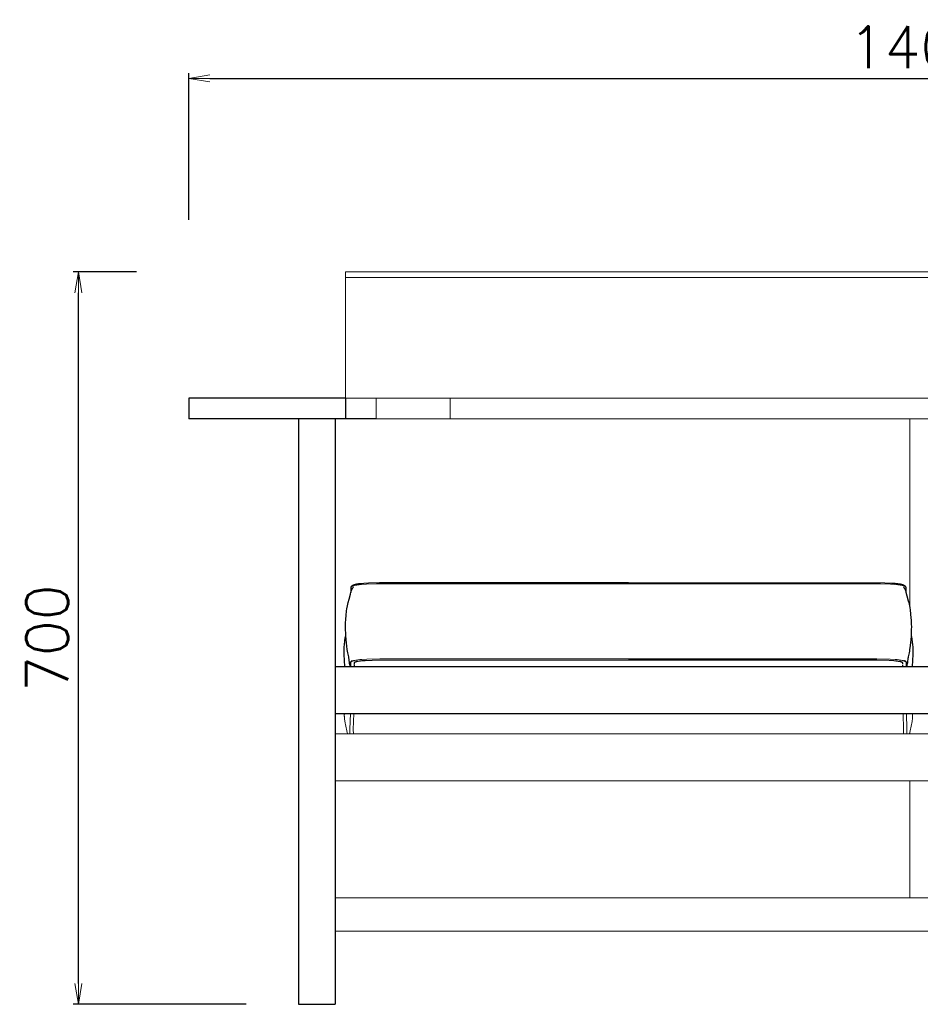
# Model space of a CAD drawing. Extents: x 26303 to 28959, y 10610 to 12307.
# Tile 1 of 4: x 26303 to 27165, y 10610 to 11552. Entities that reach past the tile are written whole.
import ezdxf

# ---------------------------------------------------------------- set-up
doc = ezdxf.new("R2010")
doc.units = 0
doc.header["$LTSCALE"] = 0.5
doc.layers.get('0').update_dxf_attribs({"linetype": 'CONTINUOUS'})
doc.layers.get('DEFPOINTS').update_dxf_attribs({"linetype": 'CONTINUOUS'})
doc.layers.add('04-寸法', color=4, linetype='CONTINUOUS', lineweight=9)
doc.layers.add('2D$Visibile$Curve', color=7, linetype='CONTINUOUS', lineweight=25, true_color=0x000000)
doc.layers.add('2D$Visibile$Tangenti', color=7, linetype='CONTINUOUS', lineweight=20, true_color=0x555555)
doc.styles.get("Standard").update_dxf_attribs({"font": 'txt.shx', "bigfont": 'bigfont.shx'})
doc.dimstyles.new('1-10', dxfattribs={"dimtxt": 40, "dimasz": 20, "dimexe": 5, "dimexo": 50, "dimgap": 10, "dimtad": 1, "dimdec": 0, "dimzin": 9, "dimdsep": 46, "dimtxsty": 'Standard', "dimblk1": 'OPEN', "dimblk2": 'OPEN', "dimsah": 1, "dimcen": 0, "dimclrt": 7, "dimadec": 0, "dimazin": 0, "dimtfac": 0.5, "dimtdec": 0, "dimtofl": 0, "dimtmove": 0, "dimatfit": 3, "dimldrblk": 'OPEN', "dimfxl": 1, "dimtolj": 1, "dimtzin": 9, "dimarcsym": 0})

# ---------------------------------------------------------------- blocks, each defined once
blk = doc.blocks.new('_OPEN')
at = {"color": 0, "linetype": 'ByBlock'}
for p, q in [((-1, 0.167), (0, 0)), ((0, 0), (-1, -0.167)), ((0, 0), (-1, 0))]:
    blk.add_line(p, q, dxfattribs=at)
blk = doc.blocks.new('*D360')
at = {"layer": '04-寸法', "color": 0, "lineweight": -2, "transparency": 16777216}
for p, q in [((26414.78, 11310.92), (26354.13, 11310.92)), ((26359.13, 10630.25), (26359.13, 11290.92)), ((26519.78, 10610.25), (26354.13, 10610.25))]:
    blk.add_line(p, q, dxfattribs=at)
at = {"layer": 'DEFPOINTS', "color": 0, "transparency": 16777216}
for p in [(26359.13, 11310.92), (26464.78, 11310.92), (26569.78, 10610.25)]:
    blk.add_point(p, dxfattribs=at)
at = {"layer": '04-寸法', "color": 0, "lineweight": -2, "transparency": 16777216, "xscale": 20, "yscale": 20, "zscale": 20}
for p, rotation in [((26359.13, 11310.92), 90), ((26359.13, 10610.25), 270)]:
    blk.add_blockref('_OPEN', p, dxfattribs=dict(at, rotation=rotation))
at = {"layer": '04-寸法', "color": 7, "transparency": 16777216, "insert": (26329.13, 10960.58), "char_height": 40, "attachment_point": 5, "rotation": 90}
blk.add_mtext('\\A1;700', dxfattribs=at)
blk = doc.blocks.new('*D361')
at = {"layer": '04-寸法', "color": 0, "lineweight": -2, "transparency": 16777216}
for p, q in [((26464.78, 11360.92), (26464.78, 11501.04)), ((26484.78, 11496.04), (27844.78, 11496.04)), ((27864.78, 11363.93), (27864.78, 11501.04))]:
    blk.add_line(p, q, dxfattribs=at)
at = {"layer": 'DEFPOINTS', "color": 0, "transparency": 16777216}
for p in [(27864.78, 11496.04), (27864.78, 11313.93), (26464.78, 11310.92)]:
    blk.add_point(p, dxfattribs=at)
at = {"layer": '04-寸法', "color": 0, "lineweight": -2, "transparency": 16777216, "xscale": 20, "yscale": 20, "zscale": 20, "rotation": 180}
blk.add_blockref('_OPEN', (26464.78, 11496.04), dxfattribs=at)
at = {"layer": '04-寸法', "color": 0, "lineweight": -2, "transparency": 16777216, "xscale": 20, "yscale": 20, "zscale": 20}
blk.add_blockref('_OPEN', (27864.78, 11496.04), dxfattribs=at)
at = {"layer": '04-寸法', "color": 7, "transparency": 16777216, "insert": (27164.78, 11526.04), "char_height": 40, "attachment_point": 5}
blk.add_mtext('\\A1;1400', dxfattribs=at)

msp = doc.modelspace()

# ---------------------------------------------------------------- linework, layer by layer
at = {"layer": '2D$Visibile$Curve', "color": 0}
for p, q in [((26464.78, 11190.25), (26464.78, 11170.25)), ((26614.78, 11190.25), (26464.78, 11190.25)), ((26614.78, 11190.25), (26614.78, 11170.25)), ((26569.78, 11170.25), (26464.78, 11170.25)), ((26604.78, 11170.25), (26569.78, 11170.25)), ((26569.78, 11170.25), (26569.78, 10610.25)), ((26604.78, 11170.25), (26604.78, 10933.53)), ((26614.78, 11170.25), (26604.78, 11170.25)), ((26644.07, 11170.25), (26614.78, 11170.25)), ((26614.78, 11170.25), (26614.78, 11170.25)), ((26614.78, 11170.25), (26614.78, 11170.25)), ((26644.07, 11170.25), (26644.07, 11170.25)), ((26625.4, 11012.39), (26626.41, 11012.57)), ((26626.41, 11012.57), (26627.54, 11012.74)), ((26627.54, 11012.74), (26629.55, 11012.98)), ((26629.55, 11012.98), (26632.11, 11013.2)), ((26632.11, 11013.2), (26636.84, 11013.48)), ((26636.84, 11013.48), (26647.31, 11013.75)), ((26647.31, 11013.75), (26885.47, 11013.81)), ((26885.47, 11013.81), (27130.83, 11013.6)), ((27130.83, 11013.6), (27137.26, 11013.31)), ((27137.26, 11013.31), (27140.43, 11013.07)), ((27140.43, 11013.07), (27141.39, 11012.98)), ((27141.39, 11012.98), (27143.41, 11012.74)), ((27143.41, 11012.74), (27144.53, 11012.57)), ((27144.53, 11012.57), (27145.54, 11012.39)), ((26619.36, 11002.55), (26619.91, 11004.7)), ((26619.91, 11004.7), (26620.1, 11005.36)), ((26620.03, 11008.46), (26620.04, 11008.56)), ((26620.1, 11005.36), (26620.03, 11008.31)), ((26620.04, 11008.7), (26620.05, 11008.77)), ((26620.04, 11008.56), (26620.04, 11008.7)), ((26620.05, 11008.84), (26620.06, 11008.92)), ((26620.05, 11008.77), (26620.05, 11008.84)), ((26620.06, 11008.92), (26620.07, 11008.99)), ((26620.07, 11008.99), (26620.08, 11009.06)), ((26620.08, 11009.06), (26620.09, 11009.14)), ((26620.09, 11009.14), (26620.11, 11009.21)), ((26620.1, 11005.36), (26620.2, 11005.73)), ((26620.11, 11009.21), (26620.13, 11009.29)), ((26620.11, 11004.38), (26620.11, 11004.42)), ((26620.13, 11009.29), (26620.14, 11009.35)), ((26620.14, 11009.35), (26620.16, 11009.42)), ((26620.16, 11009.42), (26620.18, 11009.47)), ((26620.18, 11009.47), (26620.19, 11009.51)), ((26620.19, 11009.51), (26620.21, 11009.55)), ((26620.2, 11005.73), (26620.32, 11006.1)), ((26620.21, 11009.55), (26620.23, 11009.6)), ((26620.23, 11009.6), (26620.26, 11009.68)), ((26620.26, 11009.68), (26620.28, 11009.72)), ((26620.28, 11009.72), (26620.31, 11009.78)), ((26620.31, 11009.78), (26620.33, 11009.83)), ((26620.32, 11006.1), (26620.46, 11006.46)), ((26620.33, 11009.83), (26620.35, 11009.87)), ((26620.35, 11009.87), (26620.37, 11009.91)), ((26620.37, 11009.91), (26620.4, 11009.95)), ((26620.4, 11009.95), (26620.42, 11009.99)), ((26620.42, 11009.99), (26620.45, 11010.04)), ((26620.45, 11010.04), (26620.47, 11010.08)), ((26620.46, 11006.46), (26620.6, 11006.82)), ((26620.47, 11010.08), (26620.5, 11010.12)), ((26620.5, 11010.12), (26620.53, 11010.17)), ((26620.53, 11010.17), (26620.57, 11010.21)), ((26620.57, 11010.21), (26620.6, 11010.26)), ((26620.6, 11010.26), (26620.64, 11010.31)), ((26620.6, 11006.82), (26620.76, 11007.17)), ((26620.64, 11010.31), (26620.68, 11010.35)), ((26620.68, 11010.35), (26620.71, 11010.39)), ((26620.71, 11010.39), (26620.75, 11010.43)), ((26620.75, 11010.43), (26620.79, 11010.48)), ((26620.76, 11007.17), (26620.93, 11007.52)), ((26620.79, 11010.48), (26620.83, 11010.52)), ((26620.83, 11010.52), (26620.87, 11010.56)), ((26620.87, 11010.56), (26620.91, 11010.6)), ((26620.91, 11010.6), (26620.95, 11010.64)), ((26620.93, 11007.52), (26621.11, 11007.86)), ((26620.95, 11010.64), (26621, 11010.68)), ((26621, 11010.68), (26621.05, 11010.73)), ((26621.05, 11010.73), (26621.15, 11010.81)), ((26621.11, 11007.86), (26621.3, 11008.2)), ((26621.15, 11010.81), (26621.24, 11010.88)), ((26621.24, 11010.88), (26621.33, 11010.94)), ((26621.3, 11008.2), (26621.51, 11008.53)), ((26621.33, 11010.94), (26621.43, 11011.01)), ((26621.43, 11011.01), (26621.54, 11011.08)), ((26621.51, 11008.53), (26621.72, 11008.85)), ((26621.54, 11011.08), (26621.65, 11011.15)), ((26621.65, 11011.15), (26621.76, 11011.22)), ((26621.72, 11008.85), (26621.95, 11009.16)), ((26621.76, 11011.22), (26621.87, 11011.28)), ((26621.87, 11011.28), (26621.98, 11011.34)), ((26621.95, 11009.16), (26622.19, 11009.47)), ((26621.98, 11011.34), (26622.18, 11011.43)), ((26622.18, 11011.43), (26622.39, 11011.53)), ((26622.39, 11011.53), (26622.61, 11011.62)), ((26622.61, 11011.62), (26622.84, 11011.71)), ((26622.84, 11011.71), (26623.12, 11011.81)), ((26623.12, 11011.81), (26623.53, 11011.94)), ((26623.53, 11011.94), (26623.79, 11012.02)), ((26623.79, 11012.02), (26624.05, 11012.09)), ((26624.05, 11012.09), (26624.45, 11012.19)), ((26624.45, 11012.19), (26625.13, 11012.34)), ((26625.13, 11012.34), (26625.4, 11012.39)), ((27145.54, 11012.39), (27146.07, 11012.28)), ((27146.07, 11012.28), (27146.49, 11012.19)), ((27146.49, 11012.19), (27146.89, 11012.09)), ((27146.89, 11012.09), (27147.16, 11012.02)), ((27147.16, 11012.02), (27147.53, 11011.9)), ((27147.53, 11011.9), (27147.82, 11011.81)), ((27147.82, 11011.81), (27148.1, 11011.71)), ((27148.1, 11011.71), (27148.33, 11011.62)), ((27148.33, 11011.62), (27148.56, 11011.53)), ((27148.56, 11011.53), (27148.77, 11011.43)), ((27148.76, 11009.47), (27149, 11009.16)), ((27148.77, 11011.43), (27148.97, 11011.34)), ((27148.97, 11011.34), (27149.08, 11011.28)), ((27149, 11009.16), (27149.22, 11008.85)), ((27149.08, 11011.28), (27149.18, 11011.22)), ((27149.18, 11011.22), (27149.3, 11011.15)), ((27149.22, 11008.85), (27149.44, 11008.53)), ((27149.3, 11011.15), (27149.41, 11011.08)), ((27149.41, 11011.08), (27149.52, 11011.01)), ((27149.44, 11008.53), (27149.64, 11008.2)), ((27149.52, 11011.01), (27149.62, 11010.94)), ((27149.62, 11010.94), (27149.71, 11010.88)), ((27149.64, 11008.2), (27149.84, 11007.86)), ((27149.71, 11010.88), (27149.8, 11010.81)), ((27149.8, 11010.81), (27149.9, 11010.73)), ((27149.84, 11007.86), (27150.02, 11007.52)), ((27149.9, 11010.73), (27149.95, 11010.68)), ((27149.95, 11010.68), (27149.99, 11010.64)), ((27149.99, 11010.64), (27150.04, 11010.6)), ((27150.02, 11007.52), (27150.19, 11007.17)), ((27150.04, 11010.6), (27150.08, 11010.56)), ((27150.08, 11010.56), (27150.12, 11010.52)), ((27150.12, 11010.52), (27150.16, 11010.48)), ((27150.16, 11010.48), (27150.2, 11010.43)), ((27150.19, 11007.17), (27150.34, 11006.82)), ((27150.2, 11010.43), (27150.23, 11010.39)), ((27150.23, 11010.39), (27150.27, 11010.35)), ((27150.27, 11010.35), (27150.3, 11010.31)), ((27150.3, 11010.31), (27150.34, 11010.26)), ((27150.34, 11010.26), (27150.38, 11010.21)), ((27150.34, 11006.82), (27150.49, 11006.46)), ((27150.38, 11010.21), (27150.41, 11010.17)), ((27150.41, 11010.17), (27150.44, 11010.12)), ((27150.44, 11010.12), (27150.47, 11010.08)), ((27150.47, 11010.08), (27150.5, 11010.04)), ((27150.49, 11006.46), (27150.62, 11006.1)), ((27150.5, 11010.04), (27150.53, 11009.99)), ((27150.53, 11009.99), (27150.55, 11009.95)), ((27150.55, 11009.95), (27150.57, 11009.91)), ((27150.57, 11009.91), (27150.6, 11009.87)), ((27150.6, 11009.87), (27150.62, 11009.83)), ((27150.62, 11009.83), (27150.65, 11009.77)), ((27150.62, 11006.1), (27150.74, 11005.73)), ((27150.65, 11009.77), (27150.67, 11009.72)), ((27150.67, 11009.72), (27150.69, 11009.68)), ((27150.69, 11009.68), (27150.72, 11009.6)), ((27150.72, 11009.6), (27150.74, 11009.55)), ((27150.74, 11009.55), (27150.75, 11009.51)), ((27150.74, 11005.73), (27150.85, 11005.36)), ((27150.75, 11009.51), (27150.77, 11009.47)), ((27150.77, 11009.47), (27150.78, 11009.42)), ((27150.78, 11009.42), (27150.8, 11009.35)), ((27150.8, 11009.35), (27150.82, 11009.29)), ((27150.82, 11009.29), (27150.84, 11009.21)), ((27150.84, 11009.21), (27150.85, 11009.14)), ((27150.84, 11004.34), (27150.84, 11004.38)), ((27150.85, 11009.14), (27150.86, 11009.06)), ((27150.91, 11008.31), (27150.85, 11005.36)), ((27150.85, 11005.36), (27151.04, 11004.7)), ((27150.86, 11009.06), (27150.88, 11008.99)), ((27150.88, 11008.99), (27150.89, 11008.92)), ((27150.89, 11008.92), (27150.89, 11008.84)), ((27150.89, 11008.84), (27150.9, 11008.77)), ((27150.9, 11008.77), (27150.91, 11008.7)), ((27150.91, 11008.7), (27150.91, 11008.56)), ((27150.91, 11008.56), (27150.91, 11008.46)), ((27151.04, 11004.7), (27151.98, 11001.08)), ((26616.84, 10993.16), (26617.22, 10994.79)), ((26617.22, 10994.79), (26618.08, 10997.97)), ((26618.08, 10997.97), (26619.36, 11002.55)), ((27151.98, 11001.08), (27153.3, 10996.42)), ((27153.3, 10996.42), (27153.72, 10994.79)), ((27153.72, 10994.79), (27154.11, 10993.16)), ((26615.42, 10982.86), (26616.11, 10989.11)), ((26616.11, 10989.11), (26616.24, 10990.01)), ((26616.24, 10990.01), (26616.51, 10991.55)), ((26616.51, 10991.55), (26616.84, 10993.16)), ((27154.11, 10993.16), (27154.44, 10991.55)), ((27154.44, 10991.55), (27154.7, 10990.01)), ((27154.7, 10990.01), (27154.78, 10989.52)), ((27154.78, 10989.52), (27155.02, 10987.64)), ((27155.02, 10987.64), (27155.83, 10979.75)), ((26614.78, 10973.66), (26614.84, 10975.53)), ((26614.84, 10975.53), (26614.99, 10978.16)), ((26614.99, 10978.16), (26615.42, 10982.86)), ((27155.83, 10979.75), (27155.95, 10978.16)), ((27155.95, 10978.16), (27156.1, 10975.53)), ((27156.1, 10975.53), (27156.16, 10973.66)), ((26614.75, 10971.8), (26614.78, 10973.66)), ((26614.77, 10968.63), (26614.75, 10971.8)), ((26614.87, 10965.46), (26614.77, 10968.63)), ((26614.99, 10963.17), (26614.87, 10965.46)), ((27156.07, 10965.46), (27155.9, 10962.31)), ((27156.17, 10968.63), (27156.07, 10965.46)), ((27156.16, 10973.66), (27156.19, 10971.8)), ((27156.19, 10971.8), (27156.17, 10968.63)), ((26613.57, 10953.93), (26614.04, 10958.2)), ((26614.04, 10958.2), (26614.18, 10959.26)), ((26614.18, 10959.26), (26614.26, 10959.83)), ((26614.26, 10959.83), (26614.37, 10960.44)), ((26614.37, 10960.44), (26614.49, 10961.09)), ((26614.49, 10961.09), (26614.63, 10961.75)), ((26614.63, 10961.75), (26614.87, 10962.72)), ((26614.87, 10962.72), (26614.99, 10963.17)), ((26615.29, 10959.16), (26614.99, 10963.17)), ((26615.61, 10956.03), (26615.29, 10959.16)), ((26615.97, 10952.9), (26615.61, 10956.03)), ((27155.34, 10956.03), (27154.77, 10951.33)), ((27155.65, 10959.16), (27155.34, 10956.03)), ((27155.9, 10962.31), (27155.65, 10959.16)), ((27155.95, 10963.17), (27156.08, 10962.72)), ((27156.08, 10962.72), (27156.31, 10961.75)), ((27156.31, 10961.75), (27156.46, 10961.09)), ((27156.46, 10961.09), (27156.58, 10960.44)), ((27156.58, 10960.44), (27156.68, 10959.83)), ((27156.68, 10959.83), (27156.77, 10959.26)), ((27156.77, 10959.26), (27157, 10957.42)), ((27157, 10957.42), (27157.37, 10953.93)), ((26613.32, 10947.81), (26613.33, 10949.4)), ((26613.37, 10945.08), (26613.32, 10947.81)), ((26613.33, 10949.4), (26613.37, 10950.95)), ((26613.37, 10950.95), (26613.46, 10952.49)), ((26613.46, 10952.49), (26613.57, 10953.93)), ((26616.4, 10949.75), (26615.97, 10952.9)), ((26616.65, 10948.16), (26616.4, 10949.75)), ((26616.94, 10946.57), (26616.65, 10948.16)), ((26617.73, 10942.8), (26616.94, 10946.57)), ((27154, 10946.57), (27153.22, 10942.8)), ((27154.29, 10948.16), (27154, 10946.57)), ((27154.55, 10949.75), (27154.29, 10948.16)), ((27154.77, 10951.33), (27154.55, 10949.75)), ((27157.37, 10953.93), (27157.49, 10952.49)), ((27157.49, 10952.49), (27157.57, 10950.95)), ((27157.57, 10950.95), (27157.62, 10949.4)), ((27157.63, 10947.81), (27157.57, 10945.08)), ((27157.62, 10949.4), (27157.63, 10947.81)), ((26614.03, 10933.53), (26613.37, 10945.08)), ((26617.87, 10942.04), (26617.73, 10942.8)), ((26617.99, 10941.26), (26617.87, 10942.04)), ((26618.09, 10940.46), (26617.99, 10941.26)), ((26618.3, 10938.45), (26618.09, 10940.46)), ((26618.38, 10937.82), (26618.3, 10938.45)), ((26618.49, 10937.1), (26618.38, 10937.82)), ((26619.66, 10936.15), (26619.78, 10937.41)), ((26619.78, 10937.41), (26619.81, 10937.51)), ((26619.81, 10937.51), (26619.85, 10937.62)), ((26619.85, 10937.62), (26619.89, 10937.72)), ((26619.89, 10937.72), (26619.93, 10937.82)), ((26619.93, 10937.82), (26619.98, 10937.91)), ((26619.98, 10937.91), (26620.03, 10938.01)), ((26620.03, 10938.01), (26620.09, 10938.1)), ((26620.09, 10938.1), (26620.15, 10938.2)), ((26620.15, 10938.2), (26620.21, 10938.29)), ((26620.21, 10938.29), (26620.27, 10938.37)), ((26620.27, 10938.37), (26620.34, 10938.46)), ((26620.34, 10938.46), (26620.41, 10938.54)), ((26620.41, 10938.54), (26620.48, 10938.62)), ((26620.48, 10938.62), (26620.56, 10938.7)), ((26620.56, 10938.7), (26620.64, 10938.78)), ((26620.64, 10938.78), (26620.72, 10938.85)), ((26620.72, 10938.85), (26620.8, 10938.92)), ((26620.8, 10938.92), (26620.89, 10938.99)), ((26620.89, 10938.99), (26620.98, 10939.05)), ((26620.98, 10939.05), (26621.07, 10939.11)), ((26621.07, 10939.11), (26621.16, 10939.17)), ((26623.07, 10937.11), (26623.06, 10937.09)), ((26623.09, 10937.12), (26623.07, 10937.11)), ((26623.1, 10937.14), (26623.09, 10937.12)), ((26623.11, 10937.16), (26623.1, 10937.14)), ((26623.13, 10937.17), (26623.11, 10937.16)), ((26623.14, 10937.19), (26623.13, 10937.17)), ((26623.16, 10937.21), (26623.14, 10937.19)), ((26623.18, 10937.22), (26623.16, 10937.21)), ((26623.2, 10937.24), (26623.18, 10937.22)), ((26623.23, 10937.26), (26623.2, 10937.24)), ((26623.26, 10937.29), (26623.23, 10937.26)), ((26623.28, 10937.31), (26623.26, 10937.29)), ((26623.31, 10937.33), (26623.28, 10937.31)), ((26623.34, 10937.35), (26623.31, 10937.33)), ((26623.37, 10937.36), (26623.34, 10937.35)), ((26623.4, 10937.39), (26623.37, 10937.36)), ((26623.44, 10937.41), (26623.4, 10937.39)), ((26623.48, 10937.43), (26623.44, 10937.41)), ((26623.56, 10937.47), (26623.48, 10937.43)), ((26623.65, 10937.52), (26623.56, 10937.47)), ((26623.77, 10937.57), (26623.65, 10937.52)), ((26623.85, 10937.6), (26623.77, 10937.57)), ((26623.93, 10937.64), (26623.85, 10937.6)), ((26624.07, 10937.69), (26623.93, 10937.64)), ((26624.24, 10937.75), (26624.07, 10937.69)), ((26624.51, 10937.84), (26624.24, 10937.75)), ((26624.79, 10937.92), (26624.51, 10937.84)), ((26625.09, 10938), (26624.79, 10937.92)), ((26625.6, 10938.11), (26625.09, 10938)), ((26626.21, 10938.23), (26625.6, 10938.11)), ((26626.89, 10938.35), (26626.21, 10938.23)), ((26628.08, 10938.52), (26626.89, 10938.35)), ((26629.09, 10938.64), (26628.08, 10938.52)), ((26630.2, 10938.75), (26629.09, 10938.64)), ((26633.53, 10939), (26630.2, 10938.75)), ((26640.3, 10939.27), (26633.53, 10939)), ((26885.47, 10939.53), (26640.3, 10939.27)), ((27123.04, 10939.4), (26885.47, 10939.53)), ((27135.02, 10939.12), (27123.04, 10939.4)), ((27139.56, 10938.85), (27135.02, 10939.12)), ((27141.31, 10938.7), (27139.56, 10938.85)), ((27142.87, 10938.52), (27141.31, 10938.7)), ((27143.79, 10938.39), (27142.87, 10938.52)), ((27144.73, 10938.23), (27143.79, 10938.39)), ((27145.34, 10938.11), (27144.73, 10938.23)), ((27145.85, 10938), (27145.34, 10938.11)), ((27146.16, 10937.92), (27145.85, 10938)), ((27146.43, 10937.84), (27146.16, 10937.92)), ((27146.71, 10937.75), (27146.43, 10937.84)), ((27146.87, 10937.69), (27146.71, 10937.75)), ((27147.02, 10937.64), (27146.87, 10937.69)), ((27147.1, 10937.6), (27147.02, 10937.64)), ((27147.17, 10937.57), (27147.1, 10937.6)), ((27147.3, 10937.52), (27147.17, 10937.57)), ((27147.39, 10937.47), (27147.3, 10937.52)), ((27147.46, 10937.43), (27147.39, 10937.47)), ((27147.51, 10937.41), (27147.46, 10937.43)), ((27147.54, 10937.39), (27147.51, 10937.41)), ((27147.58, 10937.36), (27147.54, 10937.39)), ((27147.61, 10937.35), (27147.58, 10937.36)), ((27147.64, 10937.33), (27147.61, 10937.35)), ((27147.66, 10937.31), (27147.64, 10937.33)), ((27147.69, 10937.29), (27147.66, 10937.31)), ((27147.72, 10937.26), (27147.69, 10937.29)), ((27147.74, 10937.24), (27147.72, 10937.26)), ((27147.76, 10937.22), (27147.74, 10937.24)), ((27147.78, 10937.21), (27147.76, 10937.22)), ((27147.8, 10937.19), (27147.78, 10937.21)), ((27147.82, 10937.17), (27147.8, 10937.19)), ((27147.83, 10937.16), (27147.82, 10937.17)), ((27147.85, 10937.14), (27147.83, 10937.16)), ((27147.86, 10937.12), (27147.85, 10937.14)), ((27147.87, 10937.11), (27147.86, 10937.12)), ((27147.88, 10937.09), (27147.87, 10937.11)), ((27149.79, 10939.17), (27149.88, 10939.12)), ((27149.88, 10939.12), (27149.96, 10939.06)), ((27149.96, 10939.06), (27150.05, 10939)), ((27150.05, 10939), (27150.13, 10938.94)), ((27150.13, 10938.94), (27150.21, 10938.88)), ((27150.21, 10938.88), (27150.29, 10938.81)), ((27150.29, 10938.81), (27150.36, 10938.74)), ((27150.36, 10938.74), (27150.44, 10938.67)), ((27150.44, 10938.67), (27150.51, 10938.59)), ((27150.51, 10938.59), (27150.57, 10938.51)), ((27150.57, 10938.51), (27150.64, 10938.43)), ((27150.64, 10938.43), (27150.7, 10938.35)), ((27150.7, 10938.35), (27150.76, 10938.27)), ((27150.76, 10938.27), (27150.82, 10938.18)), ((27150.82, 10938.18), (27150.87, 10938.09)), ((27150.87, 10938.09), (27150.92, 10938.01)), ((27150.92, 10938.01), (27150.97, 10937.91)), ((27150.97, 10937.91), (27151.01, 10937.82)), ((27151.01, 10937.82), (27151.05, 10937.73)), ((27151.05, 10937.73), (27151.09, 10937.63)), ((27151.09, 10937.63), (27151.13, 10937.53)), ((27151.13, 10937.53), (27151.16, 10937.44)), ((27151.16, 10937.44), (27151.18, 10937.34)), ((27151.18, 10937.34), (27151.21, 10937.24)), ((27151.21, 10937.24), (27151.23, 10937.14)), ((27151.23, 10937.14), (27151.24, 10937.03)), ((27152.57, 10937.82), (27152.45, 10937.1)), ((27152.65, 10938.45), (27152.57, 10937.82)), ((27152.85, 10940.46), (27152.65, 10938.45)), ((27152.96, 10941.26), (27152.85, 10940.46)), ((27153.08, 10942.04), (27152.96, 10941.26)), ((27153.22, 10942.8), (27153.08, 10942.04)), ((27157.57, 10945.08), (27156.91, 10933.53)), ((26604.78, 10933.53), (26604.78, 10888.53)), ((26604.78, 10933.53), (26614.03, 10933.53)), ((26614.03, 10933.53), (27724.78, 10933.53)), ((26618.58, 10936.63), (26618.49, 10937.1)), ((26618.67, 10936.22), (26618.58, 10936.63)), ((26619.08, 10934.4), (26618.67, 10936.22)), ((26619.13, 10934.15), (26619.08, 10934.4)), ((26619.16, 10933.98), (26619.13, 10934.15)), ((26619.17, 10933.88), (26619.16, 10933.98)), ((26619.17, 10933.86), (26619.17, 10933.88)), ((26619.18, 10933.84), (26619.17, 10933.86)), ((26619.69, 10933.53), (26619.65, 10935.97)), ((26622.94, 10936.65), (26622.93, 10936.23)), ((26622.94, 10936.54), (26622.93, 10935.94)), ((26622.93, 10934.98), (26622.96, 10933.53)), ((26622.95, 10936.72), (26622.94, 10936.66)), ((26622.94, 10936.66), (26622.94, 10936.54)), ((26622.96, 10936.79), (26622.95, 10936.77)), ((26622.95, 10936.77), (26622.95, 10936.72)), ((26622.97, 10936.86), (26622.96, 10936.84)), ((26622.96, 10936.84), (26622.96, 10936.82)), ((26622.96, 10936.82), (26622.96, 10936.79)), ((26622.98, 10936.9), (26622.97, 10936.89)), ((26622.97, 10936.89), (26622.97, 10936.88)), ((26622.97, 10936.88), (26622.97, 10936.86)), ((26622.99, 10936.94), (26622.98, 10936.92)), ((26622.98, 10936.92), (26622.98, 10936.9)), ((26623, 10936.97), (26622.99, 10936.95)), ((26622.99, 10936.95), (26622.99, 10936.94)), ((26623.01, 10936.98), (26623, 10936.97)), ((26623.02, 10937.01), (26623.01, 10936.99)), ((26623.01, 10936.99), (26623.01, 10936.98)), ((26623.03, 10937.03), (26623.02, 10937.02)), ((26623.02, 10937.02), (26623.02, 10937.01)), ((26623.04, 10937.05), (26623.03, 10937.03)), ((26623.05, 10937.08), (26623.04, 10937.06)), ((26623.04, 10937.06), (26623.04, 10937.05)), ((26623.06, 10937.09), (26623.05, 10937.08)), ((27147.89, 10937.08), (27147.88, 10937.09)), ((27147.9, 10937.06), (27147.89, 10937.08)), ((27147.91, 10937.05), (27147.9, 10937.06)), ((27147.92, 10937.03), (27147.91, 10937.05)), ((27147.92, 10937.02), (27147.92, 10937.03)), ((27147.93, 10937.01), (27147.92, 10937.02)), ((27147.94, 10936.99), (27147.93, 10937.01)), ((27147.94, 10936.99), (27147.94, 10936.99)), ((27147.95, 10936.97), (27147.94, 10936.99)), ((27147.95, 10936.95), (27147.95, 10936.97)), ((27147.96, 10936.94), (27147.95, 10936.95)), ((27147.96, 10936.92), (27147.96, 10936.94)), ((27147.97, 10936.9), (27147.96, 10936.92)), ((27147.97, 10936.89), (27147.97, 10936.9)), ((27147.97, 10936.88), (27147.97, 10936.89)), ((27147.98, 10936.86), (27147.97, 10936.88)), ((27147.98, 10936.84), (27147.98, 10936.86)), ((27147.99, 10936.82), (27147.98, 10936.84)), ((27147.98, 10933.53), (27148.01, 10934.98)), ((27147.99, 10936.79), (27147.99, 10936.82)), ((27147.99, 10936.77), (27147.99, 10936.79)), ((27148, 10936.72), (27147.99, 10936.77)), ((27148, 10936.66), (27148, 10936.72)), ((27148.01, 10936.54), (27148, 10936.66)), ((27148.02, 10936.21), (27148.01, 10936.65)), ((27148.02, 10935.94), (27148.01, 10936.54)), ((27151.24, 10937.03), (27151.26, 10936.93)), ((27151.26, 10936.93), (27151.27, 10936.83)), ((27151.29, 10935.97), (27151.26, 10933.53)), ((27151.27, 10936.83), (27151.29, 10936.15)), ((27151.77, 10933.84), (27151.76, 10934.56)), ((27151.79, 10933.98), (27151.77, 10933.88)), ((27151.77, 10933.88), (27151.77, 10933.85)), ((27151.77, 10933.85), (27151.77, 10933.84)), ((27151.78, 10935.67), (27152.01, 10935.03)), ((27151.78, 10933.53), (27151.78, 10934.41)), ((27151.82, 10934.15), (27151.79, 10933.98)), ((27151.86, 10934.4), (27151.82, 10934.15)), ((27152.28, 10936.22), (27151.86, 10934.4)), ((27152.36, 10936.63), (27152.28, 10936.22)), ((27152.45, 10937.1), (27152.36, 10936.63)), ((26604.78, 10888.53), (26613.64, 10888.53)), ((26604.78, 10888.53), (26604.78, 10869.03)), ((26613.64, 10888.53), (27715.92, 10888.53)), ((26622.58, 10888.53), (26622.58, 10888.53)), ((26604.78, 10869.03), (26604.78, 10824.03)), ((26604.78, 10824.03), (26604.78, 10712.25)), ((26604.78, 10712.25), (26604.78, 10680.25)), ((26604.78, 10680.25), (26604.78, 10610.25)), ((26569.78, 10610.25), (26604.78, 10610.25))]:
    msp.add_line(p, q, dxfattribs=at)
at = {"layer": '2D$Visibile$Tangenti', "color": 0}
for p, q in [((26614.78, 11310.92), (26614.78, 11305.54)), ((26614.78, 11310.92), (27714.78, 11310.92)), ((26614.78, 11305.54), (26614.78, 11190.25)), ((26614.78, 11305.54), (27714.78, 11305.54)), ((26644.07, 11190.25), (26614.78, 11190.25)), ((26714.78, 11190.25), (26644.07, 11190.25)), ((26644.07, 11190.25), (26644.07, 11170.25)), ((26714.78, 11190.25), (27614.78, 11190.25)), ((26714.78, 11190.25), (26714.78, 11170.25)), ((26644.07, 11170.25), (26614.78, 11170.25)), ((26714.78, 11170.25), (26644.07, 11170.25)), ((27154.78, 11170.25), (26714.78, 11170.25)), ((27174.78, 11170.25), (27154.78, 11170.25)), ((27154.78, 11170.25), (27154.78, 10989.52)), ((26634.79, 11012.23), (26644.41, 11012.55)), ((26644.41, 11012.55), (26885.47, 11012.65)), ((27126.53, 11012.55), (26885.47, 11012.65)), ((27136.16, 11012.23), (27126.53, 11012.55)), ((26620.03, 11008.31), (26620.04, 11008.59)), ((26620.04, 11008.68), (26620.05, 11008.73)), ((26620.04, 11008.64), (26620.04, 11008.68)), ((26620.04, 11008.59), (26620.04, 11008.64)), ((26620.05, 11008.78), (26620.06, 11008.83)), ((26620.05, 11008.73), (26620.05, 11008.78)), ((26620.06, 11008.83), (26620.07, 11008.87)), ((26620.07, 11008.92), (26620.08, 11008.97)), ((26620.07, 11008.87), (26620.07, 11008.92)), ((26620.08, 11008.97), (26620.09, 11009.01)), ((26620.09, 11009.01), (26620.1, 11009.05)), ((26620.1, 11009.05), (26620.11, 11009.09)), ((26620.11, 11009.09), (26620.12, 11009.11)), ((26620.12, 11009.11), (26620.13, 11009.14)), ((26620.13, 11009.14), (26620.14, 11009.16)), ((26620.14, 11009.16), (26620.15, 11009.18)), ((26620.15, 11009.18), (26620.17, 11009.23)), ((26620.17, 11009.23), (26620.18, 11009.26)), ((26620.18, 11009.26), (26620.19, 11009.28)), ((26620.19, 11009.28), (26620.2, 11009.3)), ((26620.2, 11009.3), (26620.21, 11009.33)), ((26620.21, 11009.33), (26620.23, 11009.35)), ((26620.23, 11009.35), (26620.24, 11009.38)), ((26620.24, 11009.38), (26620.25, 11009.4)), ((26620.25, 11009.4), (26620.27, 11009.42)), ((26620.27, 11009.42), (26620.28, 11009.45)), ((26620.28, 11009.45), (26620.3, 11009.47)), ((26620.3, 11009.47), (26620.32, 11009.5)), ((26620.32, 11009.5), (26620.34, 11009.52)), ((26620.34, 11009.52), (26620.36, 11009.55)), ((26620.36, 11009.55), (26620.38, 11009.57)), ((26620.38, 11009.57), (26620.4, 11009.6)), ((26620.4, 11009.6), (26620.42, 11009.62)), ((26620.42, 11009.62), (26620.44, 11009.65)), ((26620.44, 11009.65), (26620.46, 11009.67)), ((26620.46, 11009.67), (26620.48, 11009.69)), ((26620.48, 11009.69), (26620.51, 11009.72)), ((26620.51, 11009.72), (26620.53, 11009.74)), ((26620.53, 11009.74), (26620.56, 11009.77)), ((26620.56, 11009.77), (26620.58, 11009.79)), ((26620.58, 11009.79), (26620.61, 11009.81)), ((26620.61, 11009.81), (26620.67, 11009.86)), ((26620.67, 11009.86), (26620.73, 11009.91)), ((26620.73, 11009.91), (26620.79, 11009.96)), ((26620.79, 11009.96), (26620.86, 11010.01)), ((26620.86, 11010.01), (26620.94, 11010.05)), ((26620.94, 11010.05), (26621.01, 11010.1)), ((26621.01, 11010.1), (26621.1, 11010.15)), ((26621.1, 11010.15), (26621.18, 11010.2)), ((26621.18, 11010.2), (26621.28, 11010.25)), ((26621.28, 11010.25), (26621.37, 11010.29)), ((26621.37, 11010.29), (26621.48, 11010.34)), ((26621.48, 11010.34), (26621.59, 11010.39)), ((26621.59, 11010.39), (26621.7, 11010.44)), ((26621.7, 11010.44), (26621.95, 11010.54)), ((26621.95, 11010.54), (26622.19, 11010.62)), ((26622.19, 11010.62), (26622.46, 11010.71)), ((26622.46, 11010.71), (26622.74, 11010.79)), ((26622.74, 11010.79), (26623.05, 11010.87)), ((26623.05, 11010.87), (26623.43, 11010.97)), ((26623.43, 11010.97), (26624.09, 11011.12)), ((26624.09, 11011.12), (26624.36, 11011.17)), ((26624.36, 11011.17), (26625.38, 11011.35)), ((26625.38, 11011.35), (26626.55, 11011.52)), ((26626.55, 11011.52), (26627.69, 11011.67)), ((26627.69, 11011.67), (26630.46, 11011.94)), ((26630.46, 11011.94), (26634.79, 11012.23)), ((27140.49, 11011.94), (27136.16, 11012.23)), ((27143.26, 11011.67), (27140.49, 11011.94)), ((27144.4, 11011.52), (27143.26, 11011.67)), ((27145.56, 11011.35), (27144.4, 11011.52)), ((27146.58, 11011.17), (27145.56, 11011.35)), ((27146.85, 11011.12), (27146.58, 11011.17)), ((27147.52, 11010.97), (27146.85, 11011.12)), ((27147.9, 11010.87), (27147.52, 11010.97)), ((27148.21, 11010.79), (27147.9, 11010.87)), ((27148.49, 11010.71), (27148.21, 11010.79)), ((27148.75, 11010.62), (27148.49, 11010.71)), ((27148.99, 11010.54), (27148.75, 11010.62)), ((27149.24, 11010.44), (27148.99, 11010.54)), ((27149.36, 11010.39), (27149.24, 11010.44)), ((27149.47, 11010.34), (27149.36, 11010.39)), ((27149.57, 11010.29), (27149.47, 11010.34)), ((27149.67, 11010.25), (27149.57, 11010.29)), ((27149.76, 11010.2), (27149.67, 11010.25)), ((27149.85, 11010.15), (27149.76, 11010.2)), ((27149.93, 11010.1), (27149.85, 11010.15)), ((27150.01, 11010.05), (27149.93, 11010.1)), ((27150.08, 11010.01), (27150.01, 11010.05)), ((27150.15, 11009.96), (27150.08, 11010.01)), ((27150.22, 11009.91), (27150.15, 11009.96)), ((27150.28, 11009.86), (27150.22, 11009.91)), ((27150.34, 11009.81), (27150.28, 11009.86)), ((27150.36, 11009.79), (27150.34, 11009.81)), ((27150.39, 11009.77), (27150.36, 11009.79)), ((27150.42, 11009.74), (27150.39, 11009.77)), ((27150.44, 11009.72), (27150.42, 11009.74)), ((27150.46, 11009.69), (27150.44, 11009.72)), ((27150.49, 11009.67), (27150.46, 11009.69)), ((27150.51, 11009.65), (27150.49, 11009.67)), ((27150.53, 11009.62), (27150.51, 11009.65)), ((27150.55, 11009.6), (27150.53, 11009.62)), ((27150.57, 11009.57), (27150.55, 11009.6)), ((27150.59, 11009.55), (27150.57, 11009.57)), ((27150.61, 11009.52), (27150.59, 11009.55)), ((27150.63, 11009.5), (27150.61, 11009.52)), ((27150.65, 11009.47), (27150.63, 11009.5)), ((27150.66, 11009.45), (27150.65, 11009.47)), ((27150.68, 11009.42), (27150.66, 11009.45)), ((27150.69, 11009.4), (27150.68, 11009.42)), ((27150.71, 11009.38), (27150.69, 11009.4)), ((27150.72, 11009.35), (27150.71, 11009.38)), ((27150.73, 11009.33), (27150.72, 11009.35)), ((27150.74, 11009.3), (27150.73, 11009.33)), ((27150.76, 11009.28), (27150.74, 11009.3)), ((27150.77, 11009.26), (27150.76, 11009.28)), ((27150.78, 11009.23), (27150.77, 11009.26)), ((27150.8, 11009.18), (27150.78, 11009.23)), ((27150.81, 11009.16), (27150.8, 11009.18)), ((27150.82, 11009.14), (27150.81, 11009.16)), ((27150.82, 11009.11), (27150.82, 11009.14)), ((27150.83, 11009.09), (27150.82, 11009.11)), ((27150.84, 11009.05), (27150.83, 11009.09)), ((27150.85, 11009.01), (27150.84, 11009.05)), ((27150.86, 11008.97), (27150.85, 11009.01)), ((27150.87, 11008.92), (27150.86, 11008.97)), ((27150.88, 11008.87), (27150.87, 11008.92)), ((27150.89, 11008.83), (27150.88, 11008.87)), ((27150.89, 11008.78), (27150.89, 11008.83)), ((27150.9, 11008.73), (27150.89, 11008.78)), ((27150.9, 11008.68), (27150.9, 11008.73)), ((27150.91, 11008.64), (27150.9, 11008.68)), ((27150.91, 11008.59), (27150.91, 11008.64)), ((27150.91, 11008.31), (27150.91, 11008.59)), ((26619.72, 10937.09), (26619.74, 10937.14)), ((26619.74, 10937.14), (26619.75, 10937.18)), ((26619.75, 10937.18), (26619.76, 10937.23)), ((26619.76, 10937.23), (26619.78, 10937.27)), ((26619.78, 10937.27), (26619.79, 10937.32)), ((26619.79, 10937.32), (26619.81, 10937.36)), ((26619.81, 10937.36), (26619.82, 10937.39)), ((26619.82, 10937.39), (26619.84, 10937.41)), ((26619.84, 10937.41), (26619.85, 10937.44)), ((26619.85, 10937.44), (26619.86, 10937.47)), ((26619.86, 10937.47), (26619.87, 10937.49)), ((26619.87, 10937.49), (26619.89, 10937.52)), ((26619.89, 10937.52), (26619.9, 10937.54)), ((26619.9, 10937.54), (26619.92, 10937.57)), ((26619.92, 10937.57), (26619.93, 10937.59)), ((26619.93, 10937.59), (26619.95, 10937.62)), ((26619.95, 10937.62), (26619.97, 10937.65)), ((26619.97, 10937.65), (26619.99, 10937.67)), ((26619.99, 10937.67), (26620, 10937.7)), ((26620, 10937.7), (26620.02, 10937.72)), ((26620.02, 10937.72), (26620.04, 10937.75)), ((26620.04, 10937.75), (26620.06, 10937.77)), ((26620.06, 10937.77), (26620.1, 10937.82)), ((26620.1, 10937.82), (26620.14, 10937.86)), ((26620.14, 10937.86), (26620.19, 10937.91)), ((26620.19, 10937.91), (26620.23, 10937.95)), ((26620.23, 10937.95), (26620.28, 10938)), ((26620.28, 10938), (26620.33, 10938.04)), ((26620.33, 10938.04), (26620.39, 10938.09)), ((26620.39, 10938.09), (26620.45, 10938.13)), ((26620.45, 10938.13), (26620.53, 10938.19)), ((26620.53, 10938.19), (26620.61, 10938.25)), ((26620.61, 10938.25), (26620.7, 10938.31)), ((26620.7, 10938.31), (26620.8, 10938.36)), ((26620.8, 10938.36), (26620.88, 10938.41)), ((26620.88, 10938.41), (26620.96, 10938.45)), ((26620.96, 10938.45), (26621.05, 10938.5)), ((26621.05, 10938.5), (26621.14, 10938.54)), ((26621.14, 10938.54), (26621.23, 10938.59)), ((26621.23, 10938.59), (26621.33, 10938.63)), ((26621.33, 10938.63), (26621.55, 10938.72)), ((26621.55, 10938.72), (26621.73, 10938.79)), ((26621.73, 10938.79), (26621.92, 10938.86)), ((26621.92, 10938.86), (26622.12, 10938.92)), ((26622.12, 10938.92), (26622.34, 10938.99)), ((26622.34, 10938.99), (26622.63, 10939.08)), ((26622.63, 10939.08), (26622.96, 10939.16)), ((26622.96, 10939.16), (26623.3, 10939.24)), ((26623.3, 10939.24), (26623.67, 10939.33)), ((26623.67, 10939.33), (26624.52, 10939.49)), ((26624.52, 10939.49), (26625.48, 10939.65)), ((26625.48, 10939.65), (26626.53, 10939.79)), ((26626.53, 10939.79), (26628.28, 10939.99)), ((26628.28, 10939.99), (26630.22, 10940.16)), ((26630.22, 10940.16), (26635.16, 10940.46)), ((26635.16, 10940.46), (26647.7, 10940.75)), ((26647.7, 10940.75), (26885.47, 10940.88)), ((27123.24, 10940.75), (26885.47, 10940.88)), ((27135.78, 10940.46), (27123.24, 10940.75)), ((27140.72, 10940.16), (27135.78, 10940.46)), ((27142.67, 10939.99), (27140.72, 10940.16)), ((27144.42, 10939.79), (27142.67, 10939.99)), ((27145.46, 10939.65), (27144.42, 10939.79)), ((27146.42, 10939.49), (27145.46, 10939.65)), ((27147.27, 10939.33), (27146.42, 10939.49)), ((27147.64, 10939.24), (27147.27, 10939.33)), ((27147.99, 10939.16), (27147.64, 10939.24)), ((27148.31, 10939.08), (27147.99, 10939.16)), ((27148.61, 10938.99), (27148.31, 10939.08)), ((27148.83, 10938.92), (27148.61, 10938.99)), ((27149.03, 10938.86), (27148.83, 10938.92)), ((27149.22, 10938.79), (27149.03, 10938.86)), ((27149.4, 10938.72), (27149.22, 10938.79)), ((27149.61, 10938.63), (27149.4, 10938.72)), ((27149.71, 10938.59), (27149.61, 10938.63)), ((27149.81, 10938.54), (27149.71, 10938.59)), ((27149.9, 10938.5), (27149.81, 10938.54)), ((27149.99, 10938.45), (27149.9, 10938.5)), ((27150.07, 10938.41), (27149.99, 10938.45)), ((27150.15, 10938.36), (27150.07, 10938.41)), ((27150.25, 10938.31), (27150.15, 10938.36)), ((27150.33, 10938.25), (27150.25, 10938.31)), ((27150.42, 10938.19), (27150.33, 10938.25)), ((27150.5, 10938.13), (27150.42, 10938.19)), ((27150.56, 10938.09), (27150.5, 10938.13)), ((27150.61, 10938.04), (27150.56, 10938.09)), ((27150.66, 10938), (27150.61, 10938.04)), ((27150.71, 10937.95), (27150.66, 10938)), ((27150.76, 10937.91), (27150.71, 10937.95)), ((27150.8, 10937.86), (27150.76, 10937.91)), ((27150.84, 10937.82), (27150.8, 10937.86)), ((27150.88, 10937.77), (27150.84, 10937.82)), ((27150.9, 10937.75), (27150.88, 10937.77)), ((27150.92, 10937.72), (27150.9, 10937.75)), ((27150.94, 10937.7), (27150.92, 10937.72)), ((27150.96, 10937.67), (27150.94, 10937.7)), ((27150.98, 10937.65), (27150.96, 10937.67)), ((27151, 10937.62), (27150.98, 10937.65)), ((27151.01, 10937.59), (27151, 10937.62)), ((27151.03, 10937.57), (27151.01, 10937.59)), ((27151.04, 10937.54), (27151.03, 10937.57)), ((27151.06, 10937.52), (27151.04, 10937.54)), ((27151.07, 10937.49), (27151.06, 10937.52)), ((27151.09, 10937.47), (27151.07, 10937.49)), ((27151.1, 10937.44), (27151.09, 10937.47)), ((27151.11, 10937.41), (27151.1, 10937.44)), ((27151.12, 10937.39), (27151.11, 10937.41)), ((27151.13, 10937.36), (27151.12, 10937.39)), ((27151.15, 10937.32), (27151.13, 10937.36)), ((27151.17, 10937.27), (27151.15, 10937.32)), ((27151.18, 10937.23), (27151.17, 10937.27)), ((27151.2, 10937.18), (27151.18, 10937.23)), ((27151.21, 10937.14), (27151.2, 10937.18)), ((27151.22, 10937.09), (27151.21, 10937.14)), ((26619.65, 10935.97), (26619.66, 10936.57)), ((26619.66, 10936.57), (26619.67, 10936.66)), ((26619.67, 10936.75), (26619.68, 10936.84)), ((26619.67, 10936.66), (26619.67, 10936.75)), ((26619.68, 10936.84), (26619.69, 10936.88)), ((26619.69, 10936.93), (26619.7, 10936.97)), ((26619.69, 10936.88), (26619.69, 10936.93)), ((26619.7, 10936.97), (26619.71, 10937.01)), ((26619.71, 10937.01), (26619.72, 10937.05)), ((26619.72, 10937.05), (26619.72, 10937.09)), ((26622.93, 10936.16), (26622.94, 10936.65)), ((26622.96, 10933.53), (26622.93, 10935.94)), ((27147.98, 10933.53), (27148.02, 10935.15)), ((27151.23, 10937.05), (27151.22, 10937.09)), ((27151.24, 10937.01), (27151.23, 10937.05)), ((27151.25, 10936.97), (27151.24, 10937.01)), ((27151.25, 10936.93), (27151.25, 10936.97)), ((27151.26, 10936.88), (27151.25, 10936.93)), ((27151.26, 10936.84), (27151.26, 10936.88)), ((27151.27, 10936.75), (27151.26, 10936.84)), ((27151.28, 10936.66), (27151.27, 10936.75)), ((27151.28, 10936.57), (27151.28, 10936.66)), ((27151.29, 10935.97), (27151.28, 10936.57)), ((26613.54, 10887.24), (26613.56, 10887.57)), ((26613.54, 10886.84), (26613.54, 10887.24)), ((26613.54, 10886.44), (26613.54, 10886.84)), ((26613.55, 10886.03), (26613.54, 10886.44)), ((26613.57, 10885.61), (26613.55, 10886.03)), ((26613.56, 10887.57), (26613.58, 10887.9)), ((26613.63, 10884.82), (26613.57, 10885.61)), ((26613.58, 10887.9), (26613.6, 10888.22)), ((26613.6, 10888.22), (26613.64, 10888.53)), ((26613.71, 10884.02), (26613.63, 10884.82)), ((26613.8, 10883.24), (26613.71, 10884.02)), ((26614.35, 10879.35), (26613.8, 10883.24)), ((26618.91, 10873.65), (26619.31, 10888.53)), ((26622.58, 10888.53), (26622.18, 10873.33)), ((27148.76, 10873.33), (27148.37, 10888.53)), ((27152.03, 10873.65), (27151.64, 10888.53)), ((27156.83, 10880.9), (27156.6, 10879.35)), ((27157.24, 10884.02), (27156.83, 10880.9)), ((27157.32, 10884.82), (27157.24, 10884.02)), ((27157.31, 10888.53), (27157.34, 10888.22)), ((27157.38, 10885.61), (27157.32, 10884.82)), ((27157.34, 10888.22), (27157.37, 10887.9)), ((27157.37, 10887.9), (27157.39, 10887.57)), ((27157.39, 10886.03), (27157.38, 10885.61)), ((27157.39, 10887.57), (27157.4, 10887.24)), ((27157.41, 10886.44), (27157.39, 10886.03)), ((27157.4, 10887.24), (27157.41, 10886.84)), ((27157.41, 10886.84), (27157.41, 10886.44)), ((26614.61, 10877.8), (26614.35, 10879.35)), ((26614.91, 10876.26), (26614.61, 10877.8)), ((26615.96, 10871.75), (26614.91, 10876.26)), ((26616.54, 10869.03), (26615.96, 10871.75)), ((26618.95, 10869.03), (26618.91, 10873.65)), ((26622.18, 10873.33), (26622.22, 10869.03)), ((27148.73, 10869.03), (27148.76, 10873.33)), ((27152.03, 10873.42), (27152, 10869.03)), ((27152.03, 10873.42), (27152.03, 10873.65)), ((27154.99, 10871.75), (27154.41, 10869.03)), ((27156.04, 10876.26), (27154.99, 10871.75)), ((27156.34, 10877.8), (27156.04, 10876.26)), ((27156.6, 10879.35), (27156.34, 10877.8)), ((26604.78, 10869.03), (26616.54, 10869.03)), ((26616.54, 10869.03), (26618.95, 10869.03)), ((26618.95, 10869.03), (26622.22, 10869.03)), ((26622.22, 10869.03), (27707.34, 10869.03)), ((27154.78, 10870.82), (27154.78, 10869.03)), ((26604.78, 10824.03), (27154.78, 10824.03)), ((27154.78, 10824.03), (27174.78, 10824.03)), ((27154.78, 10824.03), (27154.78, 10712.25)), ((26604.78, 10712.25), (27154.78, 10712.25)), ((27154.78, 10712.25), (27174.78, 10712.25)), ((26604.78, 10680.25), (27724.78, 10680.25))]:
    msp.add_line(p, q, dxfattribs=at)

# ---------------------------------------------------------------- dimensions: what is measured, and where the dimension line sits
at = {"layer": '04-寸法'}
dim = msp.add_linear_dim(base=(27864.78, 11496.04), p1=(26464.78, 11310.92), p2=(27864.78, 11313.93), dimstyle='1-10', dxfattribs=at)
dim.commit()
dim.dimension.update_dxf_attribs({"geometry": '*D361', "text_midpoint": (27164.78, 11526.04)})
dim = msp.add_linear_dim(base=(26359.13, 11310.92), p1=(26569.78, 10610.25), p2=(26464.78, 11310.92), angle=90, text='700', dimstyle='1-10', dxfattribs=at)
dim.commit()
dim.dimension.update_dxf_attribs({"geometry": '*D360', "text_midpoint": (26329.13, 10960.58)})

doc.saveas('drawing.dxf')
